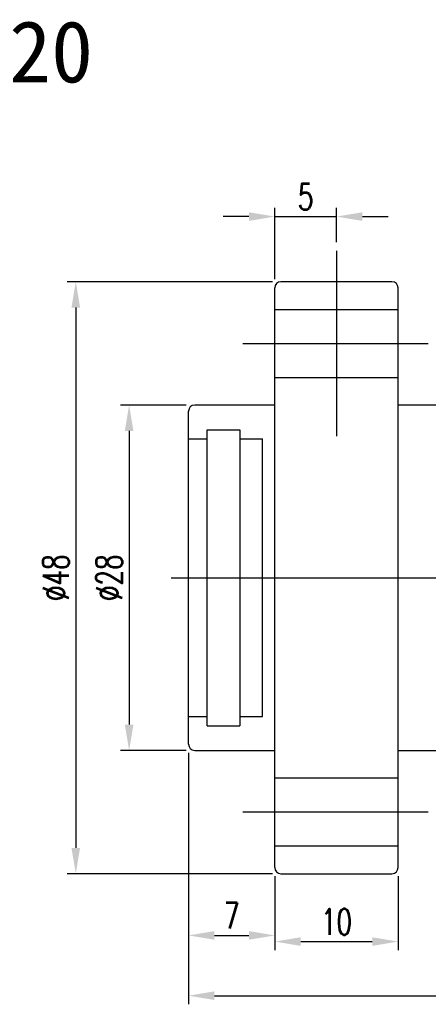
# Model space of a CAD drawing. Extents: x -94 to 1045, y 423 to 643.
# Tile 2 of 57: x -20 to 14, y 458 to 538. Entities that reach past the tile are written whole.
import ezdxf
from ezdxf.lldxf.tags import DXFTag

# ---------------------------------------------------------------- set-up
doc = ezdxf.new("R2010")
doc.units = 0
doc.header["$LTSCALE"] = 2
doc.header["$MEASUREMENT"] = 0
doc.styles.add('DIM-7', font='SIMPLEX.shx', dxfattribs={"width": 0.7, "bigfont": 'chineset.shx'})
doc.styles.add('T', font='kaiu.ttf')
tags = doc.linetypes.add('CENTER', pattern=[2, 1.25, -0.25, 0.25, -0.25]).pattern_tags.tags
tags[10:11] = [DXFTag(74, 4), DXFTag(75, 0), DXFTag(340, '0'), DXFTag(46, 0.0), DXFTag(50, 0.0), DXFTag(44, 0.0), DXFTag(45, 0.0)]
tags[8:9] = [DXFTag(74, 4), DXFTag(75, 0), DXFTag(340, '0'), DXFTag(46, 0.0), DXFTag(50, 0.0), DXFTag(44, 0.0), DXFTag(45, 0.0)]
tags[6:7] = [DXFTag(74, 4), DXFTag(75, 0), DXFTag(340, '0'), DXFTag(46, 0.0), DXFTag(50, 0.0), DXFTag(44, 0.0), DXFTag(45, 0.0)]
tags[4:5] = [DXFTag(74, 4), DXFTag(75, 0), DXFTag(340, '0'), DXFTag(46, 0.0), DXFTag(50, 0.0), DXFTag(44, 0.0), DXFTag(45, 0.0)]
tags = doc.linetypes.add('DASHED', pattern=[0.75, 0.5, -0.25]).pattern_tags.tags
tags[6:7] = [DXFTag(74, 4), DXFTag(75, 0), DXFTag(340, '0'), DXFTag(46, 0.0), DXFTag(50, 0.0), DXFTag(44, 0.0), DXFTag(45, 0.0)]
tags[4:5] = [DXFTag(74, 4), DXFTag(75, 0), DXFTag(340, '0'), DXFTag(46, 0.0), DXFTag(50, 0.0), DXFTag(44, 0.0), DXFTag(45, 0.0)]
doc.dimstyles.new('CNS', dxfattribs={"dimscale": 0.7, "dimtxt": 3, "dimasz": 3, "dimexe": 1, "dimexo": 1, "dimgap": 1.5, "dimtad": 1, "dimdsep": 46, "dimtxsty": 'DIM-7', "dimcen": 0.09, "dimclrd": 4, "dimclre": 4, "dimclrt": 4, "dimadec": 0, "dimazin": 2, "dimtfac": 1, "dimtmove": 0, "dimatfit": 3, "dimfxl": 1, "dimtvp": 0.971429, "dimtolj": 1, "dimarcsym": 0})

# ---------------------------------------------------------------- blocks, each defined once
blk = doc.blocks.new('*D7')
at = {"lineweight": -2, "transparency": 16777216}
for p, q in [((-5.84, 478.632), (-5.84, 463.134)), ((1.16, 468.632), (1.16, 463.134)), ((-3.74, 463.834), (-0.94, 463.834))]:
    blk.add_line(p, q, dxfattribs=at)
at = {"transparency": 16777216}
for points in [[(-3.74, 464.184), (-3.74, 463.484), (-5.84, 463.834)], [(-0.94, 464.184), (-0.94, 463.484), (1.16, 463.834)]]:
    blk.add_solid(points, dxfattribs=at)
at = {"layer": 'DEFPOINTS', "color": 0, "transparency": 16777216}
for p in [(-5.84, 479.332), (1.16, 469.332), (1.16, 463.834)]:
    blk.add_point(p, dxfattribs=at)
at = {"transparency": 16777216, "insert": (-2.34, 465.444), "char_height": 2.1, "attachment_point": 5, "style": 'DIM-7'}
blk.add_mtext('\\A1;7', dxfattribs=at)
blk = doc.blocks.new('*D8')
at = {"lineweight": -2, "transparency": 16777216}
for p, q in [((1.16, 468.632), (1.16, 462.634)), ((11.16, 468.632), (11.16, 462.634)), ((3.26, 463.334), (9.06, 463.334))]:
    blk.add_line(p, q, dxfattribs=at)
at = {"transparency": 16777216}
for points in [[(3.26, 463.684), (3.26, 462.984), (1.16, 463.334)], [(9.06, 463.684), (9.06, 462.984), (11.16, 463.334)]]:
    blk.add_solid(points, dxfattribs=at)
at = {"layer": 'DEFPOINTS', "color": 0, "transparency": 16777216}
for p in [(1.16, 469.332), (11.16, 469.332), (11.16, 463.334)]:
    blk.add_point(p, dxfattribs=at)
at = {"transparency": 16777216, "insert": (6.16, 464.944), "char_height": 2.1, "attachment_point": 5, "style": 'DIM-7'}
blk.add_mtext('\\A1;10', dxfattribs=at)
blk = doc.blocks.new('*D9')
at = {"lineweight": -2, "transparency": 16777216}
for p, q in [((-5.84, 478.632), (-5.84, 458.249)), ((52.16, 478.632), (52.16, 458.249)), ((-3.74, 458.949), (50.06, 458.949))]:
    blk.add_line(p, q, dxfattribs=at)
at = {"transparency": 16777216}
for points in [[(-3.74, 459.299), (-3.74, 458.599), (-5.84, 458.949)], [(50.06, 459.299), (50.06, 458.599), (52.16, 458.949)]]:
    blk.add_solid(points, dxfattribs=at)
at = {"layer": 'DEFPOINTS', "color": 0, "transparency": 16777216}
for p in [(-5.84, 479.332), (52.16, 479.332), (52.16, 458.949)]:
    blk.add_point(p, dxfattribs=at)
at = {"transparency": 16777216, "insert": (23.16, 460.559), "char_height": 2.1, "attachment_point": 5, "style": 'DIM-7'}
blk.add_mtext('\\A1;58', dxfattribs=at)
blk = doc.blocks.new('*D11')
at = {"lineweight": -2, "transparency": 16777216}
for p, q in [((-6.04, 506.832), (-11.356, 506.832)), ((-10.656, 504.732), (-10.656, 480.932)), ((-6.04, 478.832), (-11.356, 478.832))]:
    blk.add_line(p, q, dxfattribs=at)
at = {"transparency": 16777216}
for points in [[(-11.006, 504.732), (-10.306, 504.732), (-10.656, 506.832)], [(-11.006, 480.932), (-10.306, 480.932), (-10.656, 478.832)]]:
    blk.add_solid(points, dxfattribs=at)
at = {"layer": 'DEFPOINTS', "color": 0, "transparency": 16777216}
for p in [(-5.34, 506.832), (-10.656, 478.832), (-5.34, 478.832)]:
    blk.add_point(p, dxfattribs=at)
at = {"transparency": 16777216, "insert": (-12.266, 492.832), "char_height": 2.1, "attachment_point": 5, "rotation": 90, "style": 'DIM-7'}
blk.add_mtext('\\A1;%%C28', dxfattribs=at)
blk = doc.blocks.new('*D12')
at = {"lineweight": -2, "transparency": 16777216}
for p, q in [((0.96, 516.832), (-15.683, 516.832)), ((-14.983, 514.732), (-14.983, 470.932)), ((0.96, 468.832), (-15.683, 468.832))]:
    blk.add_line(p, q, dxfattribs=at)
at = {"transparency": 16777216}
for points in [[(-15.333, 514.732), (-14.633, 514.732), (-14.983, 516.832)], [(-15.333, 470.932), (-14.633, 470.932), (-14.983, 468.832)]]:
    blk.add_solid(points, dxfattribs=at)
at = {"layer": 'DEFPOINTS', "color": 0, "transparency": 16777216}
for p in [(1.66, 516.832), (-14.983, 468.832), (1.66, 468.832)]:
    blk.add_point(p, dxfattribs=at)
at = {"transparency": 16777216, "insert": (-16.593, 492.832), "char_height": 2.1, "attachment_point": 5, "rotation": 90, "style": 'DIM-7'}
blk.add_mtext('\\A1;%%C48', dxfattribs=at)
blk = doc.blocks.new('*D16')
at = {"lineweight": -2, "transparency": 16777216}
for p, q in [((-0.94, 522.109), (-3.04, 522.109)), ((1.16, 517.032), (1.16, 522.809)), ((1.16, 522.109), (6.16, 522.109)), ((6.16, 520.025), (6.16, 522.809)), ((8.26, 522.109), (10.36, 522.109))]:
    blk.add_line(p, q, dxfattribs=at)
at = {"transparency": 16777216}
for points in [[(-0.94, 522.459), (-0.94, 521.759), (1.16, 522.109)], [(8.26, 522.459), (8.26, 521.759), (6.16, 522.109)]]:
    blk.add_solid(points, dxfattribs=at)
at = {"layer": 'DEFPOINTS', "color": 0, "transparency": 16777216}
for p in [(6.16, 522.109), (6.16, 519.325), (1.16, 516.332)]:
    blk.add_point(p, dxfattribs=at)
at = {"transparency": 16777216, "insert": (3.66, 523.719), "char_height": 2.1, "attachment_point": 5, "style": 'DIM-7'}
blk.add_mtext('\\A1;5', dxfattribs=at)

msp = doc.modelspace()

# ---------------------------------------------------------------- linework, layer by layer
at = {"color": 7, "linetype": 'CENTER'}
for p, q in [((6.16, 519.325), (6.16, 504.303)), ((-1.434, 511.814), (13.588, 511.814)), ((-7.251, 492.832), (55.954, 492.832)), ((-1.434, 473.85), (13.588, 473.85))]:
    msp.add_line(p, q, dxfattribs=at)
at = {"color": 7, "linetype": 'Continuous'}
for p, q in [((10.66, 516.832), (1.66, 516.832)), ((1.16, 469.332), (1.16, 516.332)), ((11.16, 469.332), (11.16, 516.332)), ((-5.84, 479.332), (-5.84, 506.332)), ((1.16, 506.832), (-5.34, 506.832)), ((51.66, 506.832), (11.16, 506.832)), ((-5.34, 478.832), (1.16, 478.832)), ((11.16, 478.832), (51.66, 478.832)), ((1.66, 468.832), (10.66, 468.832))]:
    msp.add_line(p, q, dxfattribs=at)
at = {"color": 7, "linetype": 'DASHED'}
for p, q in [((1.16, 514.564), (11.16, 514.564)), ((1.16, 509.064), (11.16, 509.064)), ((-4.34, 480.832), (-4.34, 504.832)), ((-4.34, 504.832), (-1.69, 504.832)), ((-1.69, 504.832), (-1.69, 480.832)), ((-5.84, 504.082), (-4.34, 504.082)), ((-1.69, 504.082), (0.16, 504.082)), ((0.16, 481.582), (0.16, 504.082)), ((-5.84, 481.582), (-4.34, 481.582)), ((-1.69, 481.582), (0.16, 481.582)), ((-4.34, 480.832), (-1.69, 480.832)), ((1.16, 476.6), (11.16, 476.6)), ((1.16, 471.1), (11.16, 471.1))]:
    msp.add_line(p, q, dxfattribs=at)
at = {"color": 7, "linetype": 'Continuous'}
for centre, start, end in [((1.66, 516.332), 90, 180), ((10.66, 516.332), 360, 90), ((-5.34, 506.332), 90, 180), ((-5.34, 479.332), 180, 270), ((1.66, 469.332), 180, 270), ((10.66, 469.332), 270, 360)]:
    msp.add_arc(centre, 0.5, start, end, dxfattribs=at)

# ---------------------------------------------------------------- texts
at = {"color": 7, "style": 'T'}
msp.add_text('SFH1620', height=5, dxfattribs=at).set_placement((-37.39, 532.983))

# ---------------------------------------------------------------- dimensions: what is measured, and where the dimension line sits
at = {"color": 7}
for base, p1, p2, override, picture, middle in [((6.16, 522.109), (1.16, 516.332), (6.16, 519.325), {"dimgap": 0.8, "dimclrd": 256, "dimclre": 256, "dimclrt": 256, "dimadec": 2, "dimtm": 1e-09, "dimtfac": 0.6, "dimtmove": 1}, '*D16', (3.66, 523.719)), ((1.16, 463.834), (-5.84, 479.332), (1.16, 469.332), {"dimscale": 0.7, "dimgap": 0.8, "dimtad": 1, "dimclrd": 256, "dimclre": 256, "dimclrt": 256, "dimadec": 2, "dimazin": 2, "dimtm": 1e-09, "dimtfac": 0.6, "dimtmove": 1}, '*D7', (-2.34, 465.444)), ((52.16, 458.949), (-5.84, 479.332), (52.16, 479.332), {"dimscale": 0.7, "dimgap": 0.8, "dimtad": 1, "dimclrd": 256, "dimclre": 256, "dimclrt": 256, "dimadec": 2, "dimazin": 2, "dimtm": 1e-09, "dimtfac": 0.6, "dimtmove": 1}, '*D9', (23.16, 460.559)), ((11.16, 463.334), (1.16, 469.332), (11.16, 469.332), {"dimscale": 0.7, "dimgap": 0.8, "dimtad": 1, "dimclrd": 256, "dimclre": 256, "dimclrt": 256, "dimadec": 2, "dimazin": 2, "dimtm": 1e-09, "dimtfac": 0.6, "dimtmove": 1}, '*D8', (6.16, 464.944))]:
    dim = msp.add_linear_dim(base=base, p1=p1, p2=p2, dimstyle='CNS', override=override, dxfattribs=at)
    dim.commit()
    dim.dimension.update_dxf_attribs({"geometry": picture, "text_midpoint": middle})
for base, p1, p2, picture, middle in [((-14.983, 468.832), (1.66, 516.832), (1.66, 468.832), '*D12', (-16.593, 492.832)), ((-10.656, 478.832), (-5.34, 506.832), (-5.34, 478.832), '*D11', (-12.266, 492.832))]:
    dim = msp.add_linear_dim(base=base, p1=p1, p2=p2, angle=90, text='%%C<>', dimstyle='CNS', override={"dimscale": 0.7, "dimgap": 0.8, "dimtad": 1, "dimclrd": 256, "dimclre": 256, "dimclrt": 256, "dimadec": 2, "dimazin": 2, "dimtm": 1e-09, "dimtfac": 0.6, "dimtmove": 1}, dxfattribs=at)
    dim.commit()
    dim.dimension.update_dxf_attribs({"geometry": picture, "text_midpoint": middle})

doc.saveas('drawing.dxf')
